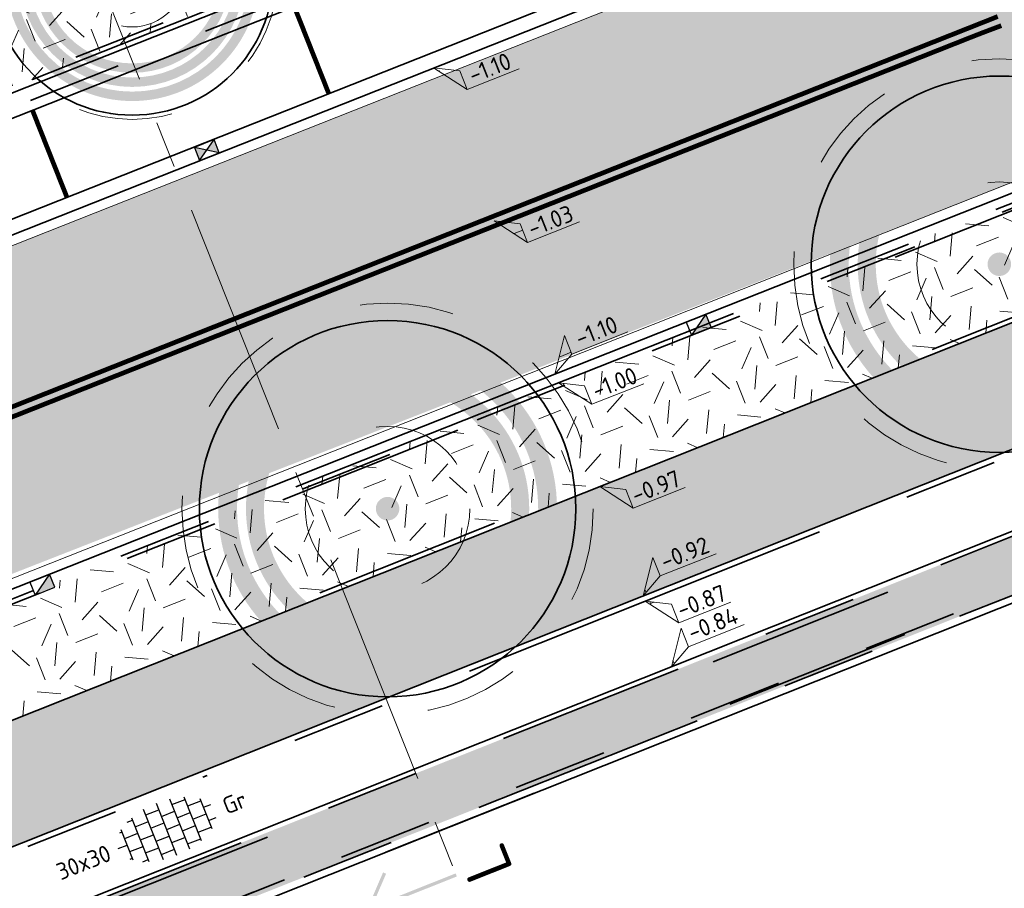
# Model space of a CAD drawing. Header units: metres. Extents: x 126075 to 126745, y 502461 to 502767.
# Tile 26 of 94: x 126574 to 126595, y 502522 to 502541. Entities that reach past the tile are written whole.
import ezdxf
from ezdxf.enums import TextEntityAlignment as Align

# ---------------------------------------------------------------- set-up
doc = ezdxf.new("R2010")
doc.units = ezdxf.units.M
doc.header["$PDSIZE"] = 1
for name, pattern in [('NLCS-HIDDEN', [4, 2, -2]), ('VH-OPSLUITBAND-SO', [10, 4, -2, 2, -2]), ('VH-RIJWIELPADBAND-SO', [20, 8, -2, 2, -2, 0, -2, 2, -2]), ('VH-TROTTOIRBAND-SO', [15, 5, -2, 2, -2, 2, -2]), ('VH-TROTTOIRBAND_VARIANT01-SO', [20, 10, -2, 2, -2, 2, -2]), ('VW-21-21_STREEP', [0.42, 0.21, -0.21]), ('VW-31_STREEP', [4, 3, -1]), ('ZZ-CENTER-SO', [8, 5, -1, 1, -1]), ('ZZ-HIDDEN-SO', [4, 2, -2])]:
    doc.linetypes.add(name, pattern=pattern)
doc.layers.get('0').update_dxf_attribs({"linetype": 'CONTINUOUS'})
doc.layers.get('DEFPOINTS').update_dxf_attribs({"linetype": 'CONTINUOUS'})
doc.layers.add('N-GV-GR-BOOM-BESCHERMDEWORTELRUIMTE-GN', color=7, linetype='NLCS-HIDDEN', lineweight=0, plot=False)
doc.layers.add('N-GV-GR-BOOM_SOORT-V', color=7, linetype='CONTINUOUS', lineweight=18, true_color=0x025a01)
doc.layers.add('N-WE-GR-HAAG_01-V', color=7, linetype='CONTINUOUS', lineweight=18, true_color=0x67a552)
for name, color, linetype, lineweight in [('N-WE-GR-BEPLANTING-G', 90, 'CONTINUOUS', 35), ('N-WE-GR-BOOM-S', 90, 'CONTINUOUS', 25), ('N-WE-GR-GRAS-A-200', 62, 'CONTINUOUS', 18), ('N-WE-RI-HWA_KOLK-S-200', 154, 'CONTINUOUS', 25), ('N-WE-VH-GESLOTENVERHARDING_ASFALT-V', 253, 'CONTINUOUS', 18), ('N-WE-VH-GESLOTENVERHARDING_ASFALT_ROOD-G', 10, 'CONTINUOUS', 35), ('N-WE-VH-GESLOTENVERHARDING_ASFALT_ROOD-V', 13, 'CONTINUOUS', 18), ('N-WE-VH-GOOT_BSS_ACHTERKANT-G', 170, 'CONTINUOUS', 35), ('N-WE-VH-GOOT_BSS_VOORKANT-G', 170, 'CONTINUOUS', 35), ('N-WE-VH-KANTOPSLUITING_BETONRUG-G', 7, 'ZZ-HIDDEN-SO', 35), ('N-WE-VH-KANTOPSLUITING_OPSLUITBAND_100X200-G', 150, 'VH-OPSLUITBAND-SO', 35), ('N-WE-VH-KANTOPSLUITING_RIJWIELPADBAND_40 120_250-G', 10, 'VH-RIJWIELPADBAND-SO', 35), ('N-WE-VH-KANTOPSLUITING_TROTTOIRBAND_130X150_250-G', 210, 'VH-TROTTOIRBAND-SO', 35), ('N-WE-VH-KANTOPSLUITING_TROTTOIRBAND_180X200_250-G', 210, 'VH-TROTTOIRBAND_VARIANT01-SO', 35), ('N-WE-VH-KANTOPSLUITING_VOORKANTBAND-G', 50, 'CONTINUOUS', 35), ('N-WE-VH-KANTOPSLUITING_WORTELSCHERM-G', 90, 'BV-BEVER-SO', 35), ('N-WE-VH-KANTVERHARDING_TEGEL-G', 60, 'CONTINUOUS', 18), ('N-WE-VH-OPENVERHARDING_TEGEL_300X300_DUN_HALFSTEENS-S-200', 252, 'CONTINUOUS', 25), ('N-WE-VW-MARKERING_LANGS_STREEP_31_010-G', 7, 'VW-31_STREEP', 13), ('N-WE-VW-MARKERING_PARKEERVAK-G', 7, 'VW-21-21_STREEP', 35), ('N-XX-GR-BOOM-T25', 7, 'CONTINUOUS', 25), ('X-XX-AL-HOOGTELABEL-S-200', 7, 'CONTINUOUS', 18), ('X-XX-AL-M', 7, 'CONTINUOUS', 18), ('X-XX-AL-VERWIJZING-S-200', 7, 'CONTINUOUS', 18), ('X-XX-AL-VERWIJZING_DOORSNEDE-G', 7, 'ZZ-CENTER-SO', 18)]:
    doc.layers.add(name, color=color, linetype=linetype, lineweight=lineweight)
doc.styles.add('NLCS-ISO', font='NLCS-ISO.ttf')
doc.styles.add('NLCS-ISO-M200-T18', font='NLCS-ISO.ttf', dxfattribs={"height": 0.36})
doc.styles.add('NLCS-ISO-M200-T25', font='NLCS-ISO.ttf', dxfattribs={"height": 0.5})
doc.linetypes.add('BV-BEVER-SO', pattern='A,0.5,[17,NLCS.SHX,S=1,R=0,X=0,Y=0],-1,[17,NLCS.SHX,S=1,R=0,X=0,Y=0],-1,0.5', length=3)
doc.dimstyles.new('NLCS-M200-T18-PIJL_L2_H1', dxfattribs={"dimscale": 0.2, "dimtxt": 2.5, "dimasz": 1.8, "dimexe": 2, "dimexo": 2, "dimgap": 0.7, "dimtad": 1, "dimzin": 0, "dimdsep": 46, "dimtxsty": 'NLCS-ISO-M200-T18', "dimcen": 0, "dimdle": 2, "dimclrd": 256, "dimclre": 256, "dimclrt": 10, "dimadec": 1, "dimazin": 0, "dimtfac": 1, "dimtdec": 3, "dimtofl": 0, "dimtmove": 0, "dimatfit": 3, "dimfxl": 2, "dimfxlon": 1, "dimtfillclr": 256, "dimtolj": 1, "dimtzin": 0, "dimlwd": -1, "dimlwe": -1, "dimarcsym": 0})
pattern_1 = [(21.58014110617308, (126551.914, 502551.3593220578), (1.124203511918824, 2.595412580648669), [0.5, -1.5]), (21.58014110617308, (126552.4955317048, 502552.8797893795), (1.124203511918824, 2.595412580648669), [0.5, -1.5]), (111.5801411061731, (126551.8425192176, 502552.0838153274), (-2.595412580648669, 1.124203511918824), [0.5, -1.5]), (111.5801411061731, (126552.3289808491, 502553.0289899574), (-2.595412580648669, 1.124203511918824), [0.5, -1.5]), (66.58014110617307, (126551.7710384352, 502552.8083085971), (-0.7356045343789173, 1.859808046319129), [0.4999999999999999, -2.328427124]), (156.5801411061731, (126552.9368944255, 502551.7639045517), (-1.859808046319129, -0.7356045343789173), [0.4999999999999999, -2.328427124]), (48.14519230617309, (126552.1582706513, 502552.1011656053), (1.859808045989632, 0.735604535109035), [0.5, -3.972135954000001]), (48.14519230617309, (126552.6273820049, 502553.3620916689), (1.859808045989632, 0.735604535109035), [0.5, -3.972135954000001]), (85.01508992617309, (126553.2158656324, 502551.8742452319), (-0.7356045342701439, 1.859808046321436), [0.5, -3.972135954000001]), (85.01508992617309, (126552.0479299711, 502552.3801368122), (-0.7356045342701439, 1.859808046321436), [0.5, -3.972135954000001]), (85.01508992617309, (126552.8827639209, 502552.1726463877), (-0.7356045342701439, 1.859808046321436), [0.5, -3.972135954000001]), (138.1451923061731, (126551.5094175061, 502552.3822164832), (-0.7356045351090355, 1.859808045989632), [0.5, -3.972135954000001]), (175.0150899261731, (126552.1756209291, 502551.7854141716), (-1.859808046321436, -0.7356045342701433), [0.5, -3.972135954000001])]
pattern_2 = [(0, (0, 0), (0, 6.985), [5.08, -1.905]), (90, (0, 0), (-6.985, 4.277078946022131e-16), [5.08, -1.905])]

# ---------------------------------------------------------------- blocks, each defined once
blk = doc.blocks.new('N-SGR-BOOM_BOL_3E')
h = blk.add_hatch(color=256)
h.dxf.hatch_style = 1
edge = h.paths.add_edge_path()
edge.add_arc((-6.938893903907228e-18, 0), 0.15, 0, 360)
at = {"layer": 'N-GV-GR-BOOM_SOORT-V', "transparency": 33554495}
h = blk.add_hatch(color=256, dxfattribs=at)
h.dxf.hatch_style = 1
h.paths.add_polyline_path([(-2.7, 0, 1), (2.7, 0, 1)])
h.paths.add_polyline_path([(2.5, 0, -1), (-2.5, 0, -1)], flags=16)
h.paths.add_polyline_path([(1.124999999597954, 4.218057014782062e-10, -1), (-1.125000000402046, 4.218057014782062e-10, -1)], flags=0)
h.paths.add_polyline_path([(-1.125000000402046, -1.899999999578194), (1.124999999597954, -1.899999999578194), (1.124999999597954, -1.149999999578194), (-1.125000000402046, -1.149999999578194)], flags=8)
h = blk.add_hatch(color=256, dxfattribs=at)
h.dxf.hatch_style = 1
edge = h.paths.add_edge_path(flags=16)
edge.add_arc((2.220446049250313e-16, -4.440892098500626e-16), 2.2, 0, 360)
edge = h.paths.add_edge_path()
edge.add_arc((-2.220446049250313e-16, 0), 2.4, 0, 360)
h = blk.add_hatch(color=256, dxfattribs=at)
h.dxf.hatch_style = 1
edge = h.paths.add_edge_path()
edge.add_arc((0, 2.220446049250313e-16), 2.1, 0, 360)
edge = h.paths.add_edge_path(flags=16)
edge.add_arc((2.220446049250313e-16, -4.440892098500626e-16), 1.9, 0, 360)
at = {"lineweight": 35}
blk.add_circle((0, 0), 3, dxfattribs=at)
at = {"layer": 'N-GV-GR-BOOM-BESCHERMDEWORTELRUIMTE-GN'}
for centre, radius in [((-4.020463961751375e-10, 4.218048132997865e-10), 3.090193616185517), ((-4.020463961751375e-10, 4.218057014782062e-10), 1.125)]:
    blk.add_circle(centre, radius, dxfattribs=at)
at = {"layer": 'N-XX-GR-BOOM-T25', "style": 'NLCS-ISO-M200-T25'}
blk.add_attdef('SOORT', text='', height=0.5, dxfattribs=at).set_placement((-4.020463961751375e-10, -1.524999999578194), align=Align.MIDDLE_CENTER)
blk = doc.blocks.new('SVH-TEGEL_300X300_DUN_HALFST-SO')
for p, q in [((-3.614576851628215, 2.25), (-2.999999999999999, 2.25)), ((-2.999999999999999, -2.498230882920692), (-2.999999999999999, 2.498230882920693)), ((-1.499999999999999, -2.863260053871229), (-1.499999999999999, 2.863260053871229)), ((-1.499999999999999, 2.25), (0, 2.25)), ((1.110223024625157e-15, -2.975), (1.110223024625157e-15, 2.975)), ((1.500000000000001, -2.863260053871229), (1.500000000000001, 2.863260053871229)), ((1.5, 2.25), (3, 2.25)), ((3, -2.498230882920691), (3, 2.498230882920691)), ((-4.771312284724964, 1.5), (-4.499999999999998, 1.5)), ((-4.499999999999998, -1.726071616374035), (-4.499999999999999, 1.726071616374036)), ((-2.999999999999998, 1.5), (-1.499999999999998, 1.5)), ((2.220446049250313e-15, 1.5), (1.500000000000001, 1.5)), ((3.000000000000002, 1.5), (4.500000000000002, 1.5)), ((4.500000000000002, -1.726071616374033), (4.5, 1.726071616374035)), ((-5.525, 0), (-4.5, 0)), ((-4.499999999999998, 0.7500000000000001), (-2.999999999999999, 0.7500000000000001)), ((-2.999999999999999, 0), (-1.499999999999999, 0)), ((-1.499999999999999, 0.7500000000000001), (1.110223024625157e-15, 0.7500000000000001)), ((0, 0), (1.500000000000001, 0)), ((1.500000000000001, 0.7500000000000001), (3, 0.7500000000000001)), ((3, 0), (4.500000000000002, 0)), ((4.500000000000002, 0.7500000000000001), (5.346547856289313, 0.7500000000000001)), ((-4.5, -0.7500000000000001), (-3, -0.7500000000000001)), ((-1.5, -0.7500000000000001), (0, -0.7500000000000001)), ((1.499999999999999, -0.7500000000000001), (3, -0.7500000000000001)), ((4.5, -0.7500000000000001), (5.346547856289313, -0.7500000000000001)), ((-4.771312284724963, -1.5), (-4.5, -1.5)), ((-2.999999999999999, -1.5), (-1.499999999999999, -1.5)), ((1.110223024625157e-15, -1.5), (1.500000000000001, -1.5)), ((3, -1.5), (4.500000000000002, -1.5)), ((-3.614576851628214, -2.25), (-2.999999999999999, -2.25)), ((-1.499999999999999, -2.25), (1.110223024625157e-15, -2.25)), ((1.500000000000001, -2.25), (3, -2.25))]:
    blk.add_line(p, q)
at = {"style": 'NLCS-ISO'}
blk.add_attdef('FORMAAT', text='', height=1.8, dxfattribs=at).set_placement((-6.525, 4.607733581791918e-16), align=Align.MIDDLE_RIGHT)
blk.add_attdef('KLEUR', text='', height=1.8, dxfattribs=at).set_placement((6.525, -7.02641101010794e-16), align=Align.MIDDLE_LEFT)
at = {"style": 'NLCS-ISO', "flags": 1}
blk.add_attdef('FUNCTIE', text='', height=1.8, dxfattribs=at).set_placement((-7.110529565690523e-16, -3.975), align=Align.TOP_CENTER)
blk = doc.blocks.new('N-SGR-BOOM_BOL_2E')
h = blk.add_hatch(color=256)
h.dxf.hatch_style = 1
edge = h.paths.add_edge_path()
edge.add_arc((0, 0), 0.25, 0, 360)
at = {"layer": 'N-GV-GR-BOOM_SOORT-V', "transparency": 33554559}
h = blk.add_hatch(color=256, dxfattribs=at)
h.dxf.hatch_style = 1
h.paths.add_polyline_path([(-3.6, 4.440892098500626e-16, 1), (3.6, 0, 1)])
h.paths.add_polyline_path([(3.2, 0, -1), (-3.2, 4.440892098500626e-16, -1)], flags=16)
h = blk.add_hatch(color=256, dxfattribs=at)
h.dxf.hatch_style = 1
edge = h.paths.add_edge_path()
edge.add_arc((2.220446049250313e-16, -4.440892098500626e-16), 3.009631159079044, 0, 360)
edge = h.paths.add_edge_path(flags=16)
edge.add_arc((4.440892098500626e-16, -6.661338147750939e-16), 2.626330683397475, 0, 360)
at = {"lineweight": 35}
blk.add_circle((0, 0), 4, dxfattribs=at)
at = {"layer": 'N-GV-GR-BOOM-BESCHERMDEWORTELRUIMTE-GN'}
for radius in [4.370193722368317, 1.75]:
    blk.add_circle((-4.020463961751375e-10, 4.218057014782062e-10), radius, dxfattribs=at)
at = {"layer": 'N-XX-GR-BOOM-T25', "style": 'NLCS-ISO-M200-T25'}
blk.add_attdef('SOORT', text='', height=0.5, dxfattribs=at).set_placement((-4.020463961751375e-10, -0.8730997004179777), align=Align.MIDDLE_CENTER)
blk = doc.blocks.new('SRI-KOLK_TROTTOIR-SO')
blk.add_hatch(color=256).paths.add_polyline_path([(1.125000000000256, 1.499999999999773), (-1.124999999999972, 1.499999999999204), (-1.124999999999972, 5.684341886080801e-13)])
blk.add_line((-1.124999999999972, 0), (1.124999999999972, 1.499999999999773))
at = {"flags": 128}
blk.add_lwpolyline([(-1.124999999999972, 0), (1.124999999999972, 0), (1.124999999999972, 1.499999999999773), (-1.124999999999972, 1.499999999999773)], close=True, dxfattribs=at)
blk = doc.blocks.new('SRI-KOLK_STRAAT-SO')
h = blk.add_hatch(color=256)
h.dxf.hatch_style = 1
h.paths.add_polyline_path([(-1.125, 1.5), (-1.125, -1.110223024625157e-16), (1.110223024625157e-16, 0.7499999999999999)])
h.paths.add_polyline_path([(1.125, 1.5), (1.110223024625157e-16, 0.7499999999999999), (1.125, -1.110223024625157e-16)])
for p, q in [((-1.125, 0), (1.125, 1.5)), ((1.125, 0), (-1.125, 1.5))]:
    blk.add_line(p, q)
blk.add_lwpolyline([(-1.125, 0), (1.125, 0), (1.125, 1.5), (-1.125, 1.5)], close=True)
blk = doc.blocks.new('SZZ-HOOGTELABEL_02-SO')
h = blk.add_hatch()
h.set_pattern_fill('ANGLE', color=256)
h.set_pattern_definition(pattern_2)
h.paths.add_polyline_path([(2.460741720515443, 3.435148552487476), (-6.661338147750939e-16, -4.440892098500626e-16), (2.460741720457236, 1.312415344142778)])
for p, q in [((2.460741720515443, 3.435148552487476), (0, 0)), ((2.460741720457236, 1.312415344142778), (2.460741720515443, 3.435148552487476)), ((0, 0), (2.460741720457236, 1.312415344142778)), ((8.837532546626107, 1.312415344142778), (2.460741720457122, 1.312415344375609))]:
    blk.add_line(p, q)
at = {"style": 'NLCS-ISO'}
blk.add_attdef('...', text='', height=1.8, dxfattribs=at).set_placement((5.772751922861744, 2.615252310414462), align=Align.MIDDLE)
blk = doc.blocks.new('SZZ-HOOGTELABEL_04-SO')
h = blk.add_hatch()
h.set_pattern_fill('ANGLE', color=256)
h.set_pattern_definition(pattern_2)
h.paths.add_polyline_path([(2.460741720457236, -1.312415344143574), (0, -4.547473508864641e-13), (2.460741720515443, -3.435148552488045)])
for p, q in [((0, -4.547473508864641e-13), (2.460741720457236, -1.312415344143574)), ((2.460741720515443, -3.435148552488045), (0, -4.547473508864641e-13)), ((2.460741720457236, -1.312415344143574), (2.460741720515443, -3.435148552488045)), ((8.399460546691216, -3.435325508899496), (2.460741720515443, -3.435148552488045))]:
    blk.add_line(p, q)
at = {"style": 'NLCS-ISO'}
blk.add_attdef('...', text='', height=1.8, dxfattribs=at).set_placement((5.549947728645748, -2.195441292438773), align=Align.MIDDLE)
blk = doc.blocks.new('*D415')
at = {"layer": 'DEFPOINTS', "color": 0, "transparency": 16777216}
for p in [(126575.1117830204, 502536.6140479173), (126568.4264016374, 502533.9655595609), (126577.6899664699, 502530.1061319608)]:
    blk.add_point(p, dxfattribs=at)
at = {"layer": 'X-XX-AL-M', "transparency": 16777216}
for p, q in [((126568.7982825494, 502534.1128843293), (126568.0545207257, 502533.8182347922)), ((126570.8719927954, 502527.7923364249), (126568.5589939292, 502533.6308667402)), ((126571.3764659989, 502527.6049683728), (126570.6327041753, 502527.3103188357))]:
    blk.add_line(p, q, dxfattribs=at)
for points in [[(126568.5032117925, 502533.6087680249), (126568.614776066, 502533.6529654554), (126568.4264016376, 502533.9655595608)], [(126570.8162106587, 502527.7702377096), (126570.9277749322, 502527.8144351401), (126571.0045850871, 502527.4576436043)]]:
    blk.add_solid(points, dxfattribs=at)
at = {"layer": 'X-XX-AL-M', "color": 10, "transparency": 16777216, "insert": (126569.4179886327, 502530.5937417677), "char_height": 0.36, "attachment_point": 5, "rotation": 111.61154671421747, "style": 'NLCS-ISO-M200-T18'}
blk.add_mtext('\\A1;7.00', dxfattribs=at)
blk = doc.blocks.new('*D416')
at = {"layer": 'DEFPOINTS', "color": 0, "transparency": 16777216}
for p in [(126575.1117830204, 502536.6140479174), (126568.3103833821, 502534.2584157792), (126567.6664076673, 502534.0032976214)]:
    blk.add_point(p, dxfattribs=at)
at = {"layer": 'X-XX-AL-M', "transparency": 16777216}
for p, q in [((126569.0155673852, 502534.6232935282), (126568.6207370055, 502535.6199343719)), ((126568.1777910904, 502534.5931085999), (126568.0451987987, 502534.9278014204)), ((126568.3683925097, 502534.1119876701), (126569.0155673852, 502534.6232935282)), ((126568.0382885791, 502534.15062239), (126568.6822642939, 502534.4057405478)), ((126568.4264016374, 502533.965559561), (126568.3103833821, 502534.2584157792)), ((126568.7982825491, 502534.1128843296), (126568.0545207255, 502533.8182347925)), ((126568.558993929, 502533.6308667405), (126568.6915862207, 502533.2961739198))]:
    blk.add_line(p, q, dxfattribs=at)
for points in [[(126568.1220089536, 502534.5710098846), (126568.2335732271, 502534.6152073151), (126568.3103833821, 502534.2584157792)], [(126568.5032117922, 502533.6087680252), (126568.6147760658, 502533.6529654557), (126568.4264016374, 502533.965559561)]]:
    blk.add_solid(points, dxfattribs=at)
at = {"layer": 'X-XX-AL-M', "color": 10, "transparency": 16777216, "insert": (126568.5206474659, 502535.0037541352), "char_height": 0.36, "attachment_point": 5, "rotation": 111.61154671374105, "style": 'NLCS-ISO-M200-T18'}
blk.add_mtext('\\A1;0.32', dxfattribs=at)
blk = doc.blocks.new('SAL-VERWIJZING_AANZICHT_BOVEN-SO')
h = blk.add_hatch(color=256)
h.dxf.hatch_style = 1
h.paths.add_polyline_path([(-3.05311331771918e-15, 10.24748737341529), (-3.123743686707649, 7.123743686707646), (-2.876256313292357, 6.876256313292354), (-0.1750000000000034, 9.57751262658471), (-0.175, 0), (0.175, 0), (0.1749999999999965, 9.577512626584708), (2.876256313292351, 6.876256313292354), (3.123743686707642, 7.123743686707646)])
at = {"lineweight": 50, "style": 'NLCS-ISO'}
blk.add_attdef('...', text='', height=5, dxfattribs=at).set_placement((-0.01520167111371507, -0.8965206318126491), align=Align.TOP_CENTER)

msp = doc.modelspace()

# ---------------------------------------------------------------- hatches: boundary and pattern name
at = {"layer": 'N-WE-GR-GRAS-A-200', "transparency": 33554559}
h = msp.add_hatch(dxfattribs=at)
h.set_pattern_fill('AGR-GRAS_02-SO', color=256, scale=0.2, pattern_type=2)
h.set_pattern_definition(pattern_1)
h.paths.add_polyline_path([(126584.7581518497, 502543.565598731), (126583.6632051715, 502546.3296177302), (126568.2718877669, 502540.2324578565), (126569.3669306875, 502537.4681949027)])
h = msp.add_hatch(dxfattribs=at)
h.set_pattern_fill('AGR-GRAS_02-SO', color=256, scale=0.2, pattern_type=2)
h.set_pattern_definition(pattern_1)
edge = h.paths.add_edge_path()
edge.add_arc((126618.1457226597, 502489.6890055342), 49.92000001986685, 104.9356530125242, 111.693609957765, ccw=False)
edge.add_arc((126597.5476147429, 502566.9089793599), 30.00000002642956, 284.9356530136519, 288.2482834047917)
edge.add_line((126606.9416753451, 502538.4177240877), (126606.4515213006, 502539.7096824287))
edge.add_arc((126597.5178366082, 502566.9838328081), 28.70000001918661, 277.9321982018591, 288.1362783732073, ccw=False)
edge.add_arc((126604.9008984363, 502513.9957171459), 24.80000001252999, 97.93219820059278, 111.6115467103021)
edge.add_line((126595.7667627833, 502537.0523336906), (126561.5102453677, 502523.4812324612))
edge.add_line((126561.5102453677, 502523.4812324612), (126561.7349992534, 502522.9247251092))
edge.add_line((126561.7349992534, 502522.9247251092), (126562.5774345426, 502520.7982280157))
edge.add_line((126562.5774345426, 502520.7982280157), (126563.5834882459, 502521.3084234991))
edge.add_arc((126609.4033405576, 502429.7093103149), 102.4200000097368, 111.69360996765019, 116.5752063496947, ccw=False)
edge.add_line((126571.5444910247, 502524.8752911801), (126599.6931375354, 502536.0733617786))
at = {"layer": 'N-WE-GR-HAAG_01-V', "transparency": 33554559}
h = msp.add_hatch(color=256, dxfattribs=at)
h.dxf.hatch_style = 1
edge = h.paths.add_edge_path()
edge.add_line((126569.6052840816, 502519.4814081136), (126570.0502346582, 502518.4777373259))
edge.add_line((126570.0502346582, 502518.4777373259), (126570.0497996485, 502518.4788304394))
edge.add_line((126570.0497996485, 502518.4788304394), (126627.0105822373, 502541.1453756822))
edge.add_line((126627.0105822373, 502541.1453756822), (126627.1769705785, 502540.7272669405))
edge.add_line((126627.1769705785, 502540.7272669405), (126628.6079103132, 502537.1315317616))
edge.add_line((126628.6079103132, 502537.1315317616), (126628.8866494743, 502537.2424573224))
edge.add_line((126628.8866494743, 502537.2424573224), (126628.9975750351, 502536.9637181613))
edge.add_line((126628.9975750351, 502536.9637181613), (126629.8337925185, 502537.2964948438))
edge.add_line((126629.8337925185, 502537.2964948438), (126627.9251310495, 502542.0926725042))
edge.add_line((126627.9251310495, 502542.0926725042), (126626.1469144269, 502541.637520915))
edge.add_arc((126629.8663994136, 502527.105988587), 15.00000001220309, 104.3571633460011, 111.6936099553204)
edge.add_line((126624.3217524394, 502541.0435956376), (126618.8297891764, 502538.8587874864))
edge.add_arc((125879.8398095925, 504449.2461610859), 2048.337400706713, 290.6216010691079, 291.1478306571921, ccw=False)
edge.add_line((126601.2530315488, 502532.1522483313), (126573.1043850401, 502520.9541777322))
edge.add_arc((126610.1721838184, 502427.9930333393), 100.07894920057, 111.7393984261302, 113.912997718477)
at = {"layer": 'N-WE-VH-GESLOTENVERHARDING_ASFALT-V'}
h = msp.add_hatch(color=256, dxfattribs=at)
h.dxf.hatch_style = 1
edge = h.paths.add_edge_path(flags=16)
edge.add_arc((126597.5178366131, 502566.9838327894), 24.99999999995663, 282.1651217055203, 288.1810494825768)
edge.add_arc((126597.5178366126, 502566.9838327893), 25.00000000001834, 288.1810494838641, 293.6835586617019)
edge.add_arc((126597.5178366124, 502566.9838327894), 25.00000000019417, 293.6835586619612, 299.6994864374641)
edge.add_arc((126609.4086577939, 502546.1365698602), 1.000000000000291, 299.6994864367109, 462.1651217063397)
edge.add_arc((126614.4661721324, 502522.6755053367), 24.999999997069, 102.1651217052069, 108.1810494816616)
edge.add_arc((126614.466172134, 502522.6755053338), 25.00000000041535, 108.1810494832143, 113.683558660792)
edge.add_arc((126614.466172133, 502522.675505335), 24.99999999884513, 113.683558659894, 119.6994864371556)
edge.add_arc((126602.5753509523, 502543.5227682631), 1.000000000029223, 119.6994864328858, 282.1651217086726)
edge = h.paths.add_edge_path(flags=16)
edge.add_line((126520.5810116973, 502507.4817281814), (126528.4824387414, 502510.6159450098))
edge.add_line((126528.4824387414, 502510.6159450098), (126529.7991632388, 502511.137580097))
edge.add_arc((126529.4308513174, 502512.0672823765), 0.9999999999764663, 291.6115467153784, 382.9269713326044)
edge.add_line((126530.3518534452, 502512.456839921), (126529.9621932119, 502513.3780848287))
edge.add_arc((126529.041191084, 502512.9885272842), 1.00000000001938, 22.92697133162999, 111.6115467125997)
edge.add_line((126528.6728791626, 502513.9182295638), (126527.3775029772, 502513.4050518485))
edge.add_line((126527.3775029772, 502513.4050518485), (126519.4759377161, 502510.2708350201))
edge.add_line((126519.4759377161, 502510.2708350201), (126512.9248190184, 502507.6755363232))
edge.add_arc((126513.2931309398, 502506.7458340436), 1.000000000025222, 111.6115467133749, 201.8333718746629)
edge.add_line((126512.3648615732, 502506.3739254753), (126512.7367729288, 502505.4456491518))
edge.add_arc((126513.6650422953, 502505.81755772), 0.9999999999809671, 201.8333718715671, 291.6115467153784)
edge.add_line((126514.0333542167, 502504.8878554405), (126520.5808734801, 502507.4817281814))
edge.add_line((126520.5808734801, 502507.4817281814), (126520.5810116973, 502507.4817281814))
edge = h.paths.add_edge_path()
edge.add_line((126517.4702753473, 502515.3335787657), (126517.99592961, 502514.0067089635))
edge.add_arc((126515.5597342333, 502521.6267451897), 8.000000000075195, 213.100814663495, 287.7295542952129, ccw=False)
edge.add_line((126508.8580466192, 502517.2578342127), (126510.3449332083, 502517.8928730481))
edge.add_arc((126518.8918056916, 502530.4897623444), 15.22270177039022, 212.7818433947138, 235.84347189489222, ccw=False)
edge.add_line((126506.0934984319, 502522.2475550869), (126516.3901282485, 502491.7833219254))
edge.add_line((126516.3901282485, 502491.7833219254), (126516.7697807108, 502491.9333434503))
edge.add_line((126516.7697807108, 502491.9333434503), (126516.3394223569, 502493.1008467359))
edge.add_arc((126523.8456967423, 502495.8677664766), 8.000000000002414, 111.61154671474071, 200.2346055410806, ccw=False)
edge.add_line((126520.8992013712, 502503.3053847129), (126522.0541211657, 502503.7629190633))
edge.add_line((126522.0541211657, 502503.7629190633), (126522.3690538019, 502502.9679581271))
edge.add_arc((126532.7772465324, 502491.8768074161), 15.21000000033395, 112.48962595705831, 133.180527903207, ccw=False)
edge.add_line((126526.9591759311, 502505.9300687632), (126529.8588672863, 502507.1305451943))
edge.add_line((126529.8588672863, 502507.1305451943), (126546.3453798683, 502516.7143279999))
edge.add_arc((126613.7472824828, 502397.6267446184), 136.8388431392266, 112.92576721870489, 119.50925268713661, ccw=False)
edge.add_line((126560.4433273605, 502523.6567305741), (126595.6157548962, 502537.4335116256))
edge.add_arc((126604.9008984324, 502513.9957171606), 25.20999999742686, 97.93309799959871, 111.61154671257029, ccw=False)
edge.add_arc((126597.0545661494, 502569.4643405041), 30.81092509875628, 278.1481515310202, 287.8648255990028)
edge.add_line((126606.5065065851, 502540.1390284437), (126608.7316956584, 502541.0112806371))
edge.add_arc((126597.5178366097, 502566.9838327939), 28.29000000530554, 293.3526620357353, 303.6663094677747)
edge.add_arc((126627.1758362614, 502522.4568403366), 25.21000000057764, 108.27614285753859, 123.666309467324, ccw=False)
edge.add_line((126619.2700533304, 502546.3951505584), (126628.0383361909, 502549.0948627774))
edge.add_arc((126689.9114105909, 502332.5509485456), 225.2100000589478, 102.11259845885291, 105.9462238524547, ccw=False)
edge.add_arc((126689.9269624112, 502332.4690190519), 225.2933688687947, 97.1708774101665, 102.11209339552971, ccw=False)
edge.add_arc((126689.9112641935, 502332.5527134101), 225.2083696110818, 92.3144128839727, 97.16957279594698, ccw=False)
edge.add_arc((126689.9202429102, 502332.0111495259), 225.7498546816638, 90.48797407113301, 92.31113917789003, ccw=False)
edge.add_line((126687.9976101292, 502557.7528168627), (126705.12544268, 502557.8983715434))
edge.add_line((126705.12544268, 502557.8983715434), (126705.0780247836, 502563.4781700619))
edge.add_line((126705.0780247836, 502563.4781700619), (126671.8879248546, 502563.1961160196))
edge.add_arc((126672.584702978, 502463.3761940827), 99.82235378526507, 90.39993817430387, 97.54443862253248)
edge.add_arc((126689.9114107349, 502332.5509482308), 231.7900004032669, 97.54443863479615, 108.9131759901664)
edge.add_arc((126606.1021073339, 502575.9406617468), 25.62785397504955, 278.9493136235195, 289.7927084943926, ccw=False)
edge.add_arc((126614.462157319, 502522.6955870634), 28.2695389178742, 98.8995344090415, 108.5153692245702)
edge.add_line((126605.4849100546, 502549.5018524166), (126603.2485715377, 502548.6464327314))
edge.add_arc((126614.6902553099, 502522.2917116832), 28.73122776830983, 113.46767581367, 122.9296570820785)
edge.add_arc((126585.2137033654, 502567.8038515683), 25.49258610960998, 290.8007830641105, 302.9296571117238, ccw=False)
edge.add_line((126594.2666238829, 502543.9728512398), (126545.4605844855, 502524.641516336))
edge.add_line((126545.4605844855, 502524.641516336), (126524.5884510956, 502516.3731451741))
edge.add_arc((126518.8918056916, 502530.4897623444), 15.22270177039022, 264.64178361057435, 291.9761364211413, ccw=False)
at = {"layer": 'N-WE-VH-GESLOTENVERHARDING_ASFALT_ROOD-V', "transparency": 33554687}
h = msp.add_hatch(color=256, dxfattribs=at)
h.dxf.hatch_style = 1
edge = h.paths.add_edge_path()
edge.add_line((126686.9932172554, 502554.7493315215), (126705.1503951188, 502554.9084755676))
edge.add_line((126705.1503951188, 502554.9084755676), (126705.1289267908, 502557.4883863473))
edge.add_line((126705.1289267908, 502557.4883863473), (126688.0010981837, 502557.3428317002))
edge.add_arc((126690.450111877, 502332.5561647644), 224.8000073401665, 90.6242033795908, 90.88314187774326)
edge.add_arc((126689.2854505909, 502352.9574249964), 204.3849873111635, 90.64483721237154, 92.3698663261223)
edge.add_line((126680.8340950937, 502557.1676050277), (126680.8583171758, 502556.5682336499))
edge.add_line((126680.8583171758, 502556.5682336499), (126680.3587476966, 502556.547486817))
edge.add_line((126680.3587476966, 502556.547486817), (126679.8592256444, 502556.5256259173))
edge.add_line((126679.8592256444, 502556.5256259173), (126679.3597535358, 502556.5026510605))
edge.add_line((126679.3597535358, 502556.5026510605), (126678.8603339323, 502556.4785623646))
edge.add_line((126678.8603339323, 502556.4785623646), (126678.3609692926, 502556.4533599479))
edge.add_line((126678.3609692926, 502556.4533599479), (126677.8616621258, 502556.4270439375))
edge.add_line((126677.8616621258, 502556.4270439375), (126677.3624148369, 502556.3996144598))
edge.add_line((126677.3624148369, 502556.3996144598), (126676.8632299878, 502556.3710716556))
edge.add_line((126676.8632299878, 502556.3710716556), (126676.3641100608, 502556.3414156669))
edge.add_line((126676.3641100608, 502556.3414156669), (126675.8650574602, 502556.3106466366))
edge.add_line((126675.8650574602, 502556.3106466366), (126675.3660747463, 502556.2787647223))
edge.add_line((126675.3660747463, 502556.2787647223), (126674.8671643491, 502556.2457700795))
edge.add_line((126674.8671643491, 502556.2457700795), (126674.3683288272, 502556.2116628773))
edge.add_line((126674.3683288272, 502556.2116628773), (126673.8695705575, 502556.1764432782))
edge.add_line((126673.8695705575, 502556.1764432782), (126673.3708921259, 502556.140111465))
edge.add_line((126673.3708921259, 502556.140111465), (126672.8722959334, 502556.1026676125))
edge.add_line((126672.8722959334, 502556.1026676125), (126672.3737844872, 502556.0641119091))
edge.add_line((126672.3737844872, 502556.0641119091), (126671.8753602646, 502556.0244445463))
edge.add_line((126671.8753602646, 502556.0244445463), (126671.3770257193, 502555.9836657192))
edge.add_line((126671.3770257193, 502555.9836657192), (126670.8787834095, 502555.9417756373))
edge.add_line((126670.8787834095, 502555.9417756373), (126670.380635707, 502555.8987745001))
edge.add_line((126670.380635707, 502555.8987745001), (126669.8825851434, 502555.8546625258))
edge.add_line((126669.8825851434, 502555.8546625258), (126669.3846342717, 502555.8094399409))
edge.add_line((126669.3846342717, 502555.8094399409), (126668.8867854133, 502555.7631069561))
edge.add_line((126668.8867854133, 502555.7631069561), (126668.3890411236, 502555.7156638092))
edge.add_line((126668.3890411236, 502555.7156638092), (126667.8914039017, 502555.6671107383))
edge.add_line((126667.8914039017, 502555.6671107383), (126667.3938762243, 502555.6174479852))
edge.add_line((126667.3938762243, 502555.6174479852), (126666.8964604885, 502555.5666757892))
edge.add_line((126666.8964604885, 502555.5666757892), (126666.3991592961, 502555.5147944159))
edge.add_line((126666.3991592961, 502555.5147944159), (126665.9019749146, 502555.4618041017))
edge.add_line((126665.9019749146, 502555.4618041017), (126665.4049100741, 502555.4077051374))
edge.add_line((126665.4049100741, 502555.4077051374), (126664.9079670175, 502555.3524977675))
edge.add_line((126664.9079670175, 502555.3524977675), (126664.4111483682, 502555.2961822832))
edge.add_line((126664.4111483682, 502555.2961822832), (126663.9144565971, 502555.2387589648))
edge.add_line((126663.9144565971, 502555.2387589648), (126663.4178939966, 502555.1802280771))
edge.add_line((126663.4178939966, 502555.1802280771), (126662.9214632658, 502555.1205899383))
edge.add_line((126662.9214632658, 502555.1205899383), (126662.4251667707, 502555.0598448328))
edge.add_line((126662.4251667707, 502555.0598448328), (126661.9290070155, 502554.9979930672))
edge.add_line((126661.9290070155, 502554.9979930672), (126661.4110348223, 502554.9340574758))
edge.add_arc((126664.1096812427, 502537.4942988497), 17.64731915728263, 98.79624331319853, 104.4663793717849)
edge.add_line((126659.7011716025, 502554.5820990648), (126643.0320242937, 502550.3154710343))
edge.add_line((126643.0320242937, 502550.3154710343), (126628.7427438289, 502546.657992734))
edge.add_line((126628.7427438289, 502546.657992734), (126625.1004993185, 502545.72572534))
edge.add_arc((126629.8663994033, 502527.1059886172), 19.21999998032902, 104.3571633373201, 111.6936099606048)
edge.add_line((126622.7618584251, 502544.9647090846), (126617.2882697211, 502542.7872106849))
edge.add_arc((126210.895717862, 503581.4162511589), 1115.30497619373, 290.4018241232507, 291.36930631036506, ccw=False)
edge.add_line((126599.6931375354, 502536.0733617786), (126571.5444910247, 502524.8752911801))
edge.add_arc((126609.4033405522, 502429.709310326), 102.4199999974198, 111.6936099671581, 116.0361342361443)
edge.add_arc((126609.4033405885, 502429.7093102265), 102.4200001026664, 116.0361342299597, 120.1698863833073)
edge.add_line((126557.9305687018, 502518.25540091), (126553.0946039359, 502515.4442038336))
edge.add_line((126553.0946039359, 502515.4442038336), (126531.4575352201, 502502.8663486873))
edge.add_line((126531.4575352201, 502502.8663486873), (126529.6368008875, 502501.8079367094))
edge.add_arc((126528.6214710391, 502503.5311040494), 2.000050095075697, 201.7514972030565, 300.5075707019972, ccw=False)
edge.add_line((126526.7638247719, 502502.7899220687), (126525.8166204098, 502505.1640074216))
edge.add_arc((126532.7772465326, 502491.876807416), 15.00000000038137, 117.6482228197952, 133.4979649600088)
edge.add_line((126522.4523143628, 502502.7577897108), (126523.3795696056, 502500.4171885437))
edge.add_arc((126520.5904627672, 502499.3122527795), 2.999999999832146, -38.92423144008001, 21.611546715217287, ccw=False)
edge.add_arc((126528.7592265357, 502492.7151853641), 7.499999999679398, 141.075768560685, 162.0602522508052)
edge.add_arc((126518.7697265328, 502495.9493606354), 3.000000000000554, 291.5616960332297, 342.0602522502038, ccw=False)
edge.add_line((126519.8722351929, 502493.1592934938), (126517.7842219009, 502492.3342048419))
edge.add_arc((126532.7772465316, 502491.8768074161), 14.99999999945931, 178.2525996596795, 188.3220407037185)
edge.add_line((126517.9351937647, 502489.7057547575), (126521.4369095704, 502491.0894748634))
edge.add_arc((126627.1512272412, 502513.1911271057), 107.9999999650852, 191.8087142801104, 194.0628541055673)
edge.add_arc((126627.151227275, 502513.1911271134), 107.9999999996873, 194.0628541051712, 201.0451295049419)
edge.add_line((126526.3550578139, 502474.4079835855), (126529.4166157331, 502475.5880898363))
edge.add_arc((126637.5669915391, 502516.5198728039), 115.6369951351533, 194.4038615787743, 200.7302018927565, ccw=False)
edge.add_line((126525.5648836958, 502487.7545728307), (126524.6489251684, 502492.100619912))
edge.add_arc((126529.6882223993, 502493.1626855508), 5.150000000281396, 120.16988638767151, 191.901297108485, ccw=False)
edge.add_line((126527.1000094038, 502497.6150617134), (126527.1753942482, 502497.4853808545))
edge.add_line((126527.1753942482, 502497.4853808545), (126559.1869827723, 502516.0940532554))
edge.add_arc((126609.4033404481, 502429.7093104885), 99.91999980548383, 116.5752063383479, 120.1698863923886, ccw=False)
edge.add_arc((126610.5218977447, 502427.2127677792), 102.6532550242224, 111.7586366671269, 116.5101796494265, ccw=False)
edge.add_line((126572.4685988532, 502522.5523566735), (126600.6361754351, 502533.757958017))
edge.add_arc((126732.2782878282, 502215.1048941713), 344.7744492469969, 109.3218369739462, 112.4465230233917, ccw=False)
edge.add_line((126618.2013602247, 502540.4598932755), (126623.6859662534, 502542.6417745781))
edge.add_arc((126629.8663994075, 502527.1059886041), 16.71999999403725, 104.3571633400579, 111.69360995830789, ccw=False)
edge.add_line((126625.7204134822, 502543.3038032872), (126660.3210857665, 502552.1601770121))
edge.add_arc((126664.4422751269, 502536.0592392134), 16.61999999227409, 96.54066146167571, 104.3571633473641, ccw=False)
edge.add_arc((126681.7503842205, 502422.7882086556), 131.1955721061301, 90.4080947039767, 98.41581263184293, ccw=False)
edge.add_arc((126680.1155586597, 502571.5464959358), 17.58000000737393, 272.2832458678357, 282.614133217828)
edge.add_arc((126687.2130375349, 502539.8309509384), 14.92000000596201, 90.84418431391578, 102.61413321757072, ccw=False)

# ---------------------------------------------------------------- linework, layer by layer
at = {"layer": 'N-WE-GR-BEPLANTING-G', "flags": 128}
msp.add_lwpolyline([(126582.0138916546, 502523.0772896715), (126585.1689561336, 502524.3328624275)], dxfattribs=at)
at = {"layer": 'N-WE-VH-GESLOTENVERHARDING_ASFALT_ROOD-G', "flags": 128}
msp.add_lwpolyline([(126562.5774345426, 502520.7982280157, -0.002753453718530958), (126563.5834882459, 502521.3084234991, -0.02130320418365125), (126571.5444910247, 502524.8752911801), (126599.6931375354, 502536.0733617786, 0.007318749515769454), (126606.7323224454, 502538.6956745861)], format="xyb", dxfattribs=at)
at = {"layer": 'N-WE-VH-GOOT_BSS_ACHTERKANT-G'}
msp.add_lwpolyline([(126545.5600798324, 502525.2456294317), (126593.7837370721, 502544.3499687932)], dxfattribs=at)
at = {"layer": 'N-WE-VH-GOOT_BSS_VOORKANT-G'}
msp.add_lwpolyline([(126545.3832418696, 502524.8367549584), (126594.1926115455, 502544.1731308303)], dxfattribs=at)
at = {"layer": 'N-WE-VH-KANTOPSLUITING_BETONRUG-G', "flags": 128}
msp.add_lwpolyline([(126584.7213206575, 502543.658568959), (126569.3301096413, 502537.5611691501)], dxfattribs=at)
at = {"layer": 'N-WE-VH-KANTOPSLUITING_BETONRUG-G'}
for points in [[(126566.1154235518, 502517.686345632, 0.6401263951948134), (126566.1498372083, 502516.3245792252), (126570.592045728, 502514.4111305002), (126570.7917066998, 502513.9093126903), (126571.3958824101, 502514.1497472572, 0.4142135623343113), (126571.5357270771, 502514.4744678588), (126569.9199106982, 502518.5347700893), (126627.0665208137, 502541.2752621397), (126628.7008233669, 502537.1685069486)], [(126562.6704049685, 502520.8350593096), (126561.6437524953, 502523.4265614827), (126595.8035939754, 502536.9593634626, -0.05975839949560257), (126601.492269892, 502538.4593892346, 0.04372476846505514), (126606.3920888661, 502539.5851531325), (126606.7323224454, 502538.6956745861)]]:
    msp.add_lwpolyline(points, format="xyb", dxfattribs=at)
at = {"layer": 'N-WE-VH-KANTOPSLUITING_OPSLUITBAND_100X200-G', "flags": 128}
msp.add_lwpolyline([(126583.6631617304, 502546.3296005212), (126584.7581518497, 502543.565598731), (126569.3669393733, 502537.4681983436), (126568.2718960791, 502540.2324611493)], dxfattribs=at)
msp.add_lwpolyline([(126566.0492003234, 502517.8209356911, -0.01966044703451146), (126573.1043850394, 502520.9541777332), (126601.2515062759, 502532.1516415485, 0.00243031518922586), (126618.8297891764, 502538.8587874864), (126624.3217524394, 502541.0435956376, -0.0320222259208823), (126626.1469144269, 502541.637520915), (126627.9251310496, 502542.092672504), (126629.8337925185, 502537.2964948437)], format="xyb", dxfattribs=at)
at = {"layer": 'N-WE-VH-KANTOPSLUITING_RIJWIELPADBAND_40 120_250-G', "flags": 128}
msp.add_lwpolyline([(126565.2421451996, 502519.2069573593, -0.01994169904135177), (126572.512956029, 502522.4408558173), (126600.6794860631, 502533.646040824, 0.0009828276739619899), (126608.1214547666, 502536.4626878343, 0.0009828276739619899)], format="xyb", dxfattribs=at)
at = {"layer": 'N-WE-VH-KANTOPSLUITING_TROTTOIRBAND_130X150_250-G'}
msp.add_lwpolyline([(126570.7357624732, 502513.7794219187), (126571.4328575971, 502514.0568342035, 0.4142135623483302), (126571.6286401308, 502514.5114430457), (126570.0497996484, 502518.4788304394), (126627.0105822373, 502541.1453756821), (126628.6079103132, 502537.1315317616)], format="xyb", dxfattribs=at)
at = {"layer": 'N-WE-VH-KANTOPSLUITING_TROTTOIRBAND_180X200_250-G'}
msp.add_lwpolyline([(126601.2538564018, 502553.2980279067), (126602.9172785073, 502548.9493146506, 0.04031718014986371), (126598.8504336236, 502546.7553456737, -0.04957211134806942), (126594.4908300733, 502544.5063960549), (126594.1959682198, 502544.3895832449), (126591.1975554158, 502545.6863949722), (126546.529372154, 502527.9905962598), (126545.2325604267, 502524.9921834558), (126542.9853237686, 502524.1019156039)], format="xyb", dxfattribs=at)
at = {"layer": 'N-WE-VH-KANTOPSLUITING_TROTTOIRBAND_180X200_250-G', "flags": 128}
msp.add_lwpolyline([(126561.5102453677, 502523.4812324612), (126595.7667627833, 502537.0523336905, -0.05975839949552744), (126601.4784697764, 502538.5584324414, 0.0445531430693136), (126606.4515213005, 502539.7096824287), (126606.8255048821, 502538.731970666)], format="xyb", dxfattribs=at)
at = {"layer": 'N-WE-VH-KANTOPSLUITING_VOORKANTBAND-G', "flags": 128}
for points in [[(126529.5560753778, 502475.6433754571, -0.02759871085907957), (126525.7109834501, 502487.7887137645), (126524.7957008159, 502492.1315538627, -0.323624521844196), (126527.1753942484, 502497.4853808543), (126559.1869827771, 502516.0940532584, -0.01568603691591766), (126564.7019185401, 502519.0725537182, -0.02130320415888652), (126572.4685988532, 502522.5523566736), (126600.6361754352, 502533.757958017, 0.002322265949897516), (126618.2013602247, 502540.4598932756), (126623.6859662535, 502542.6417745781, -0.03202222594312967), (126625.7204134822, 502543.3038032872), (126660.3210857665, 502552.1601770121, -0.03411915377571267), (126662.549119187, 502552.5710640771, -0.01857861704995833), (126680.8159390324, 502553.9804529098, 0.04510755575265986), (126683.9547487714, 502554.3908257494, -0.0514012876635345), (126686.9932172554, 502554.7493315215), (126705.1503951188, 502554.9084755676)], [(126535.768468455, 502502.4806250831), (126559.1869827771, 502516.0940532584, -0.01568603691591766), (126564.7019185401, 502519.0725537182, -0.02130320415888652), (126572.4685988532, 502522.5523566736), (126600.6361754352, 502533.757958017, 0.002322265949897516), (126618.2013602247, 502540.4598932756), (126623.6859662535, 502542.6417745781, -0.03202222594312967), (126625.7204134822, 502543.3038032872), (126660.3210857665, 502552.1601770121, -0.03411915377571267), (126662.549119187, 502552.5710640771, -0.01857861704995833), (126680.8159390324, 502553.9804529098, 0.04510755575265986), (126683.9547487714, 502554.3908257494, -0.0514012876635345), (126686.9932172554, 502554.7493315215), (126705.1503951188, 502554.9084755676)], [(126601.4366322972, 502553.3704332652), (126603.170412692, 502548.8377811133, 0.04199054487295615), (126598.957311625, 502546.5830506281, -0.04957211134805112), (126594.5625499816, 502544.3159643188), (126594.1906690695, 502544.1686395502), (126591.1922562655, 502545.4654512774), (126546.678111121, 502527.8306764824), (126545.3812993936, 502524.8322636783), (126525.9409258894, 502517.1307443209), (126523.7764582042, 502522.5943373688), (126532.9620685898, 502526.2339747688), (126533.5415186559, 502524.7897182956, -0.2001026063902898), (126533.5110041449, 502522.4811348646), (126532.7328489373, 502520.6819295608)], [(126632.1566188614, 502538.2208745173), (126630.3231923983, 502542.8097030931), (126632.8255168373, 502543.4501970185), (126635.8234175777, 502541.0385936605), (126635.8386668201, 502540.9992497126), (126636.1547243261, 502540.1838026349, -0.4115854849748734), (126635.8733933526, 502539.5385411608), (126629.0530378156, 502536.8243485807, -0.4142135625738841), (126628.4685407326, 502537.0760689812), (126627.037600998, 502540.67180416, 0.414213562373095), (126626.647936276, 502540.8396177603), (126570.499144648, 502518.494941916)], [(126570.317339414, 502514.2572520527), (126566.0509363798, 502516.0949738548, -0.6401263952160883), (126566.0050515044, 502517.9106623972, -0.01966044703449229), (126573.0674207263, 502521.0470951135), (126601.2154236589, 502532.2449096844, 0.002430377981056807), (126618.7932548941, 502538.9518759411), (126624.2847881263, 502541.1365130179, -0.03202222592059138), (126626.1221178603, 502541.734397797), (126627.9855280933, 502542.2113555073), (126629.9267055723, 502537.3334700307)], [(126532.852350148, 502503.6771692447), (126531.555541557, 502502.9233207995), (126529.9522195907, 502506.9419078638), (126546.4506409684, 502516.5326133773, -0.03736016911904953), (126559.8760118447, 502523.0489352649), (126595.693100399, 502537.2382741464, -0.05975839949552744), (126601.4508695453, 502538.7565188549, 0.04622712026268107), (126606.5700459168, 502539.9596305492), (126607.0118279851, 502538.8046720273)]]:
    msp.add_lwpolyline(points, format="xyb", dxfattribs=at)
msp.add_lwpolyline([(126583.7561325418, 502546.3664302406), (126584.8879532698, 502543.5094596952), (126569.3107988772, 502537.3383963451), (126568.1789252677, 502540.19563143)], dxfattribs=at)
at = {"layer": 'N-WE-VH-KANTOPSLUITING_WORTELSCHERM-G', "flags": 128}
for points in [[(126592.8400109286, 502535.7284994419), (126596.5555896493, 502537.209875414)], [(126593.6216742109, 502533.7640159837), (126597.3372529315, 502535.2453919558)], [(126579.8266609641, 502530.5660504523), (126583.5422396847, 502532.0474264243)], [(126580.6103433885, 502528.5878594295), (126584.3259221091, 502530.0692354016)], [(126588.9670998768, 502527.1248180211), (126592.6831373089, 502528.6050429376)], [(126589.3263244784, 502526.2219966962), (126593.0423619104, 502527.7022216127)], [(126575.7859176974, 502521.9133202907), (126579.5019551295, 502523.3935452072)], [(126576.145142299, 502521.0104989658), (126579.8611797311, 502522.4907238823)]]:
    msp.add_lwpolyline(points, dxfattribs=at)
at = {"layer": 'N-WE-VH-KANTVERHARDING_TEGEL-G', "flags": 128}
for points in [[(126521.6827869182, 502515.52510154, 0.04983357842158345), (126524.5884510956, 502516.3731451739), (126545.4605844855, 502524.6415163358), (126594.266623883, 502543.9728512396, 0.05296891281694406), (126599.0714675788, 502546.4067882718, -0.04131158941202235), (126603.2485715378, 502548.6464327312), (126605.4849100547, 502549.5018524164, -0.04198163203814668), (126610.0887929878, 502550.6247924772, 0.04734857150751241), (126614.7801646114, 502551.8268022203, -0.04964821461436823), (126659.4803598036, 502562.3346626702, -0.03117920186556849), (126671.8879248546, 502563.1961160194), (126683.8876508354, 502563.2980913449), (126705.0780247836, 502563.4781700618)], [(126525.7383921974, 502505.3600796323, -0.02215573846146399), (126526.9591759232, 502505.9300687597), (126529.8588672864, 502507.1305451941), (126546.3453798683, 502516.7143279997, -0.03582941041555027), (126559.7983677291, 502523.244054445), (126595.6157548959, 502537.4335116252, -0.05975445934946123), (126601.42149718, 502538.9644549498, 0.04242240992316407), (126606.5065065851, 502540.1390284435), (126608.7316956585, 502541.0112806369, 0.04503217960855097), (126613.2005433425, 502543.4386250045, -0.06725339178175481), (126619.2700533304, 502546.3951505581), (126628.0383361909, 502549.0948627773, -0.01672890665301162), (126642.6547951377, 502552.747125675, -0.02156346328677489), (126661.8038299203, 502556.0002058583, -0.02118780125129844), (126680.816642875, 502557.5773734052, -0.007955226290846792), (126687.997610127, 502557.7528168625), (126705.1254426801, 502557.8983715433)]]:
    msp.add_lwpolyline(points, format="xyb", dxfattribs=at)
at = {"layer": 'N-WE-VW-MARKERING_LANGS_STREEP_31_010-G', "ltscale": 5, "const_width": 0.1, "flags": 128}
msp.add_lwpolyline([(126562.4774060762, 502527.951713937), (126595.01698586, 502540.8426311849)], dxfattribs=at)
msp.add_lwpolyline([(126595.0938164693, 502540.6486934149, 0.006153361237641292), (126594.4408398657, 502540.3992618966), (126562.5510684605, 502527.7657734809)], format="xyb", dxfattribs=at)
at = {"layer": 'N-WE-VW-MARKERING_PARKEERVAK-G', "ltscale": 5, "const_width": 0.1}
for points in [[(126580.0656624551, 502541.0612488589), (126580.8004447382, 502539.2064928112)], [(126574.5013943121, 502538.8569020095), (126575.2361765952, 502537.0021459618)]]:
    msp.add_lwpolyline(points, dxfattribs=at)
at = {"layer": 'X-XX-AL-VERWIJZING_DOORSNEDE-G', "flags": 128}
msp.add_lwpolyline([(126571.9698536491, 502551.591527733), (126583.5098094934, 502522.5933636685)], dxfattribs=at)

# ---------------------------------------------------------------- block references
at = {"layer": 'N-WE-GR-BOOM-S'}
for name, p in [('N-SGR-BOOM_BOL_3E', (126576.624722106, 502541.7462810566)), ('N-SGR-BOOM_BOL_2E', (126595.0513401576, 502535.5767731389)), ('N-SGR-BOOM_BOL_2E', (126582.0515671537, 502530.3800528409))]:
    msp.add_blockref(name, p, dxfattribs=at)
at = {"layer": 'N-WE-RI-HWA_KOLK-S-200', "xscale": 0.2, "yscale": 0.2, "zscale": 0.2}
for name, p, rotation in [('SRI-KOLK_STRAAT-SO', (126578.265715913, 502537.8635135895), 21.61154671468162), ('SRI-KOLK_TROTTOIR-SO', (126588.6058414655, 502534.4307605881), 201.992062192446), ('SRI-KOLK_TROTTOIR-SO', (126574.6605049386, 502528.905582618), 201.992062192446)]:
    msp.add_blockref(name, p, dxfattribs=dict(at, rotation=rotation))
at = {"layer": 'N-WE-VH-OPENVERHARDING_TEGEL_300X300_DUN_HALFSTEENS-S-200', "xscale": 0.2, "yscale": 0.2, "zscale": 0.2, "rotation": 21.61154671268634}
msp.add_blockref('SVH-TEGEL_300X300_DUN_HALFST-SO', (126577.3564425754, 502523.5605188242), dxfattribs=at).add_auto_attribs({'FORMAAT': '30x30', 'KLEUR': 'Gr'})
at = {"layer": 'X-XX-AL-HOOGTELABEL-S-200', "xscale": 0.2, "yscale": 0.2, "zscale": 0.2}
for name, p, rotation, values in [('SZZ-HOOGTELABEL_04-SO', (126583.029423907, 502539.750709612), 21.61154671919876, {'...': '-1.10'}), ('SZZ-HOOGTELABEL_04-SO', (126584.3173287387, 502536.499747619), 21.61154671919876, {'...': '-1.03'}), ('SZZ-HOOGTELABEL_02-SO', (126585.6076073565, 502533.2427936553), 21.61154671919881, {'...': '-1.10'}), ('SZZ-HOOGTELABEL_04-SO', (126585.6812697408, 502533.0568531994), 21.61154671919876, {'...': '-1.00'}), ('SZZ-HOOGTELABEL_04-SO', (126586.5597377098, 502530.8486438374), 21.61154671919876, {'...': '-0.97'}), ('SZZ-HOOGTELABEL_02-SO', (126587.4838455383, 502528.5257093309), 21.61154671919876, {'...': '-0.92'}), ('SZZ-HOOGTELABEL_04-SO', (126587.528202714, 502528.4142084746), 21.61154671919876, {'...': '-0.87'}), ('SZZ-HOOGTELABEL_02-SO', (126588.0826674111, 502527.0204477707), 21.61154671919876, {'...': '-0.84'})]:
    msp.add_blockref(name, p, dxfattribs=dict(at, rotation=rotation)).add_auto_attribs(values)
at = {"layer": 'X-XX-AL-VERWIJZING-S-200', "xscale": 0.2, "yscale": 0.2, "zscale": 0.2, "rotation": 111.7003152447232}
msp.add_blockref('SAL-VERWIJZING_AANZICHT_BOVEN-SO', (126583.5098094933, 502522.5933636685), dxfattribs=at).add_auto_attribs({'...': 'L'})

# ---------------------------------------------------------------- dimensions: what is measured, and where the dimension line sits
at = {"layer": 'X-XX-AL-M'}
dim = msp.add_linear_dim(base=(126568.3103833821, 502534.2584157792), p1=(126575.1117830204, 502536.6140479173), p2=(126567.6664076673, 502534.0032976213), angle=291.6115467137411, dimstyle='NLCS-M200-T18-PIJL_L2_H1', override={"dimtmove": 1}, dxfattribs=at)
dim.commit()
dim.dimension.update_dxf_attribs({"geometry": '*D416', "text_midpoint": (126568.6664989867, 502534.6355920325)})
dim = msp.add_aligned_dim(p1=(126577.6899664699, 502530.1061319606), p2=(126575.1117830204, 502536.6140479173), distance=7.190884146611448, dimstyle='NLCS-M200-T18-PIJL_L2_H1', dxfattribs=at)
dim.commit()
dim.dimension.update_dxf_attribs({"geometry": '*D415', "text_midpoint": (126569.4179886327, 502530.5937417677)})

doc.saveas('drawing.dxf')
